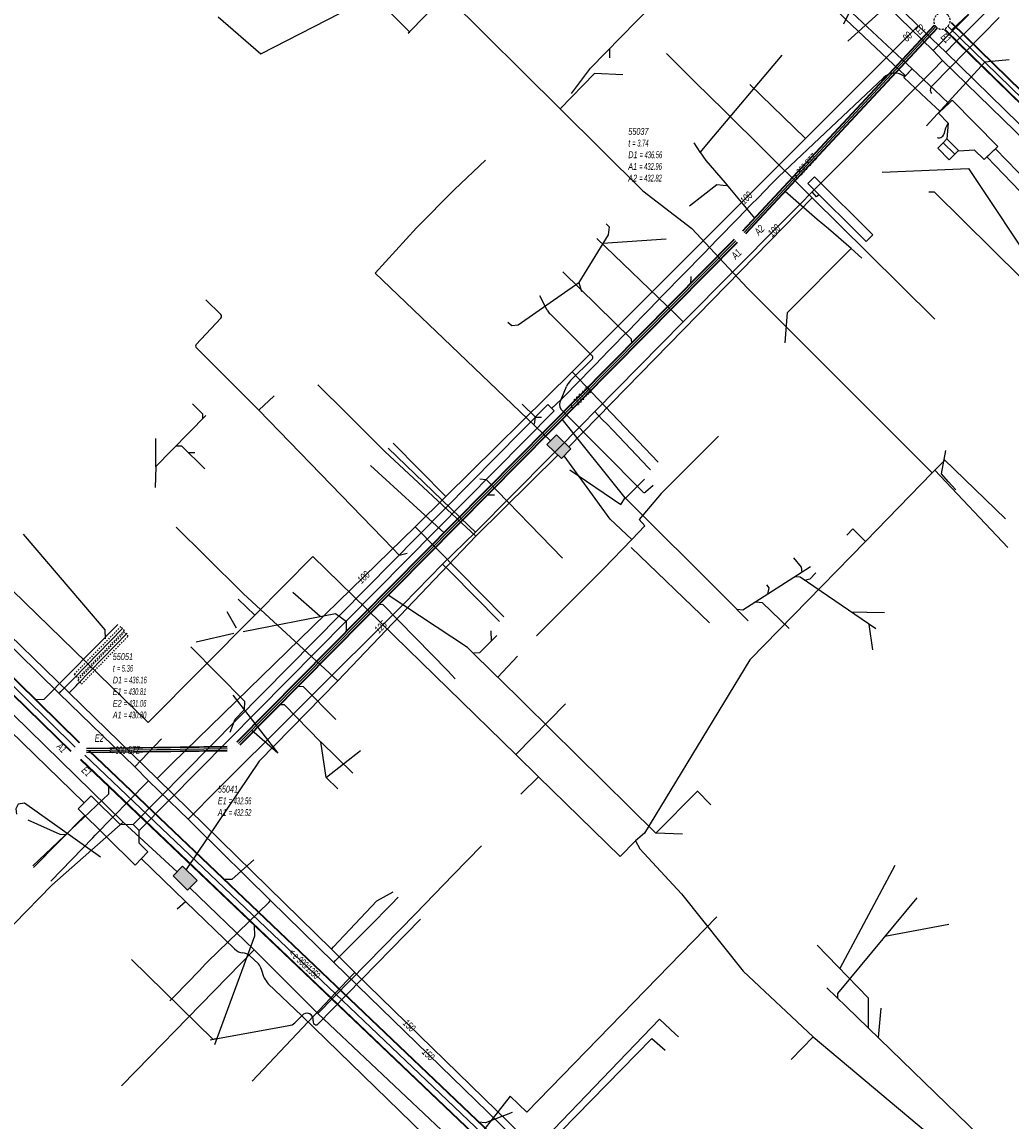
# Model space of a CAD drawing. Header units: metres. Extents: x 2695563 to 2696938, y 1260544 to 1262032.
# Tile 27 of 256: x 2695822 to 2695895, y 1260920 to 1261001. Entities that reach past the tile are written whole.
import ezdxf

# ---------------------------------------------------------------- set-up
doc = ezdxf.new("R2010")
doc.units = ezdxf.units.M
for name, pattern in [('AUSGEZOGEN', [0]), ('STRICHLINIE2_S3', [0.25, 0.15, -0.1]), ('VERDECKT2_S2', [0.18, 0.1, -0.08])]:
    doc.linetypes.add(name, pattern=pattern)
for name, color, linetype in [('AW_LK_ Haltung Text', 7, 'AUSGEZOGEN'), ('AW_LK_Ein-Auslauftext', 24, 'AUSGEZOGEN'), ('AW_LK_Haltung', 24, 'AUSGEZOGEN'), ('AW_LK_Normschacht Text', 24, 'AUSGEZOGEN'), ('AW_LK_Schacht Detailpolygon', 24, 'AUSGEZOGEN'), ('EW_LK_Bauwerk_FL_Linie_Punkt', 1, 'AUSGEZOGEN'), ('EW_LK_Trasseabs', 1, 'AUSGEZOGEN'), ('EW_LK_Trasserand', 1, 'AUSGEZOGEN'), ('FM_LK_SW_BAUWERK', 94, 'AUSGEZOGEN'), ('FM_LK_SW_TRASSEKANTE', 94, 'AUSGEZOGEN'), ('GA_LK_Leitung', 32, 'AUSGEZOGEN'), ('GA_LK_Leitung_Text', 32, 'AUSGEZOGEN'), ('GA_LK_Schutzrohr', 32, 'AUSGEZOGEN'), ('TV_LK_LEITUNG', 92, 'AUSGEZOGEN'), ('WA_LK_Leitung', 171, 'AUSGEZOGEN'), ('WA_LK_Leitung_Text', 171, 'AUSGEZOGEN'), ('WA_LK_Schutzrohr', 171, 'AUSGEZOGEN')]:
    doc.layers.add(name, color=color, linetype=linetype)
doc.styles.add('ARIAL', font='arial.ttf')
pattern_1 = [(0, (2703955, 1269100), (4050, 4050), [4050, -4050]), (90, (2703955, 1269100), (-4050, 4050), [4050, -4050])]
pattern_2 = [(0, (2708005, 1273150), (6075, 6075), [6075, -6075]), (90, (2708005, 1273150), (-6075, 6075), [6075, -6075])]

# ---------------------------------------------------------------- blocks, each defined once
blk = doc.blocks.new('COMPLEXOBJECT_1523')
at = {"layer": 'AW_LK_Schacht Detailpolygon', "color": 24, "linetype": 'STRICHLINIE2_S3', "transparency": 33554687}
for centre, radius, start, end in [((5889.127, 11001.453), 0.587, 135.93559, 222.2071), ((5889.171, 11001.505), 0.585, 43.4465, 142.59935), ((5889.171, 11001.505), 0.586, 315.92018, 43.51464), ((5889.127, 11001.454), 0.587, 222.34108, 322.49973)]:
    blk.add_arc(centre, radius, start, end, dxfattribs=at)
blk = doc.blocks.new('COMPLEXOBJECT_2345')
at = {"layer": 'EW_LK_Trasseabs', "color": 1, "linetype": 'AUSGEZOGEN', "transparency": 33554687}
blk.add_line((5842.674, 10927.387), (5842.744, 10927.325), dxfattribs=at)
for centre, radius, start, end in [((5842.186, 10927.671), 0.468, 348.07974, 143.66464), ((5842.83, 10927.508), 0.197, 160.38456, 217.84379)]:
    blk.add_arc(centre, radius, start, end, dxfattribs=at)
blk = doc.blocks.new('COMPLEXOBJECT_2382')
at = {"layer": 'EW_LK_Trasseabs', "color": 1, "linetype": 'AUSGEZOGEN', "transparency": 33554687}
blk.add_line((5867.006, 10966.686), (5860.983, 10972.762), dxfattribs=at)
for centre, radius, start, end in [((5861.495, 10973.129), 0.63, 145.13991, 215.64819), ((5867.14, 10966.798), 0.175, 219.9635, 300.10889)]:
    blk.add_arc(centre, radius, start, end, dxfattribs=at)
blk = doc.blocks.new('COMPLEXOBJECT_2383')
at = {"layer": 'EW_LK_Trasseabs', "color": 1, "linetype": 'AUSGEZOGEN', "transparency": 33554687}
blk.add_line((5842.996, 10927.328), (5850.583, 10935.092), dxfattribs=at)
blk.add_arc((5842.869, 10927.451), 0.177, 225.43856, 315.92556, dxfattribs=at)
blk = doc.blocks.new('COMPLEXOBJECT_2414')
at = {"layer": 'EW_LK_Trasseabs', "color": 1, "linetype": 'AUSGEZOGEN', "transparency": 33554687}
for p, q in [((5841.3, 10927.422), (5841.809, 10927.948)), ((5835.027, 10926.166), (5840.855, 10927.225))]:
    blk.add_line(p, q, dxfattribs=at)
blk.add_arc((5840.809, 10927.93), 0.707, 273.74286, 314.01476, dxfattribs=at)
blk = doc.blocks.new('COMPLEXOBJECT_2517')
at = {"layer": 'EW_LK_Trasseabs', "color": 1, "linetype": 'AUSGEZOGEN', "transparency": 33554687}
for p, q in [((5859.962, 10980.106), (5859.407, 10981.149)), ((5863.299, 10976.706), (5860.168, 10979.82)), ((5861.685, 10974.891), (5863.303, 10976.511)), ((5860.978, 10973.489), (5861.384, 10974.461))]:
    blk.add_line(p, q, dxfattribs=at)
for centre, radius, start, end in [((5860.899, 10980.564), 1.043, 206.03624, 225.49264), ((5863.199, 10976.606), 0.141, 317.57822, 44.77204), ((5862.443, 10974.04), 1.139, 131.68992, 158.32604)]:
    blk.add_arc(centre, radius, start, end, dxfattribs=at)
blk = doc.blocks.new('COMPLEXOBJECT_2518')
at = {"layer": 'EW_LK_Trasseabs', "color": 1, "linetype": 'AUSGEZOGEN', "transparency": 33554687}
for p, q in [((5836.838, 10932.882), (5833.204, 10936.402)), ((5838.6, 10931.777), (5837.942, 10932.394)), ((5839.03, 10930.746), (5838.815, 10931.369)), ((5841.809, 10927.948), (5839.327, 10930.307))]:
    blk.add_line(p, q, dxfattribs=at)
for centre, radius, start, end in [((5837.505, 10933.498), 0.908, 222.71911, 266.1342), ((5837.409, 10931.778), 0.815, 49.12296, 87.51245), ((5837.936, 10931.166), 0.902, 12.9766, 42.59835), ((5840.849, 10931.657), 2.035, 206.59571, 221.56394)]:
    blk.add_arc(centre, radius, start, end, dxfattribs=at)
blk = doc.blocks.new('COMPLEXOBJECT_2519')
at = {"layer": 'EW_LK_Trasseabs', "color": 1, "linetype": 'AUSGEZOGEN', "transparency": 33554687}
blk.add_line((5888.481, 10996.73), (5893.389, 11001.742), dxfattribs=at)
blk.add_arc((5888.721, 10996.368), 0.434, 123.63211, 214.58286, dxfattribs=at)
blk = doc.blocks.new('COMPLEXOBJECT_2520')
at = {"layer": 'EW_LK_Trasseabs', "color": 1, "linetype": 'AUSGEZOGEN', "transparency": 33554687}
for p, q in [((5835.817, 10979.769), (5834.708, 10980.854)), ((5833.99, 10977.574), (5835.821, 10979.517)), ((5838.638, 10972.721), (5834.007, 10977.321))]:
    blk.add_line(p, q, dxfattribs=at)
for centre, radius, start, end in [((5835.692, 10979.641), 0.179, 316.05544, 45.76332), ((5834.143, 10977.457), 0.193, 142.66585, 225.02242)]:
    blk.add_arc(centre, radius, start, end, dxfattribs=at)
blk = doc.blocks.new('COMPLEXOBJECT_2581')
at = {"layer": 'EW_LK_Trasseabs', "color": 1, "linetype": 'AUSGEZOGEN', "transparency": 33554687}
blk.add_line((5877.051, 10989.961), (5884.822, 10997.267), dxfattribs=at)
blk.add_arc((5885.648, 10996.504), 1.125, 48.71643, 137.27078, dxfattribs=at)
blk = doc.blocks.new('COMPLEXOBJECT_2586')
at = {"layer": 'EW_LK_Trasseabs', "color": 1, "linetype": 'AUSGEZOGEN', "transparency": 33554687}
blk.add_lwpolyline([(5889.344, 10993.217), (5889.432, 10993.585), (5889.597, 10993.921)], dxfattribs=at)
blk.add_arc((5888.895, 10993.303), 0.458, 255.6164, 349.14141, dxfattribs=at)

msp = doc.modelspace()

# ---------------------------------------------------------------- hatches: boundary and pattern name
at = {"layer": 'EW_LK_Bauwerk_FL_Linie_Punkt', "lineweight": 18, "transparency": 33554687}
h = msp.add_hatch(dxfattribs=at)
h.set_pattern_fill('MUSTER', color=1, scale=4050, style=0, pattern_type=2)
h.set_pattern_definition(pattern_1)
h.paths.add_polyline_path([(2695893.238, 1260991.041), (2695894.253, 1260992.012), (2695890.876, 1260995.44), (2695889.873, 1260994.469), (2695890.567, 1260993.731), (2695890.488, 1260992.573), (2695891.374, 1260991.677), (2695892.512, 1260991.753)], flags=0)
h = msp.add_hatch(dxfattribs=at)
h.set_pattern_fill('MUSTER', color=1, scale=4050, style=0, pattern_type=2)
h.set_pattern_definition(pattern_1)
h.paths.add_polyline_path([(2695890.198, 1260992.283), (2695891.067, 1260991.433), (2695891.342, 1260991.708), (2695890.488, 1260992.573)], flags=0)
h = msp.add_hatch(dxfattribs=at)
h.set_pattern_fill('MUSTER', color=1, scale=2025, style=0, pattern_type=2)
h.set_pattern_definition([(0, (2699905, 1265050), (2025, 2025), [2025, -2025]), (90, (2699905, 1265050), (-2025, 2025), [2025, -2025])])
h.paths.add_polyline_path([(2695889.802, 1260991.886), (2695890.658, 1260991.03), (2695891.067, 1260991.433), (2695890.198, 1260992.283)], flags=0)
h = msp.add_hatch(dxfattribs=at)
h.set_pattern_fill('MUSTER', color=1, scale=4050, style=0, pattern_type=2)
h.set_pattern_definition(pattern_1)
h.paths.add_polyline_path([(2695829.362, 1260941.874), (2695827.191, 1260944.02), (2695826.237, 1260943.054), (2695830.441, 1260938.9), (2695831.395, 1260939.866), (2695830.744, 1260940.509), (2695830.744, 1260941.446), (2695830.299, 1260941.885)], flags=0)
at = {"layer": 'EW_LK_Trasserand', "lineweight": 18, "transparency": 33554687}
h = msp.add_hatch(dxfattribs=at)
h.set_pattern_fill('MUSTER', color=1, scale=6075, style=0, pattern_type=2)
h.set_pattern_definition(pattern_2)
h.paths.add_polyline_path([(2695887.908, 1260997.747), (2695883.488, 1261001.887), (2695879.603, 1261005.82), (2695873, 1261012.471), (2695868.491, 1261016.889), (2695856.871, 1261028.238), (2695850.811, 1261034.369), (2695850.313, 1261033.877), (2695856.377, 1261027.741), (2695868.001, 1261016.389), (2695872.507, 1261011.974), (2695879.106, 1261005.327), (2695883, 1261001.385), (2695887.43, 1260997.236)], flags=0)
h = msp.add_hatch(dxfattribs=at)
h.set_pattern_fill('MUSTER', color=1, scale=6075, style=0, pattern_type=2)
h.set_pattern_definition(pattern_2)
h.paths.add_polyline_path([(2695890.628, 1260995.199), (2695889.595, 1260996.167), (2695887.908, 1260997.747), (2695887.307, 1260997.104), (2695888.975, 1260995.542), (2695889.993, 1260994.585)], flags=0)
h = msp.add_hatch(dxfattribs=at)
h.set_pattern_fill('MUSTER', color=1, scale=6075, style=0, pattern_type=2)
h.set_pattern_definition(pattern_2)
h.paths.add_polyline_path([(2695902.229, 1260983.866), (2695896.518, 1260989.313), (2695894.076, 1260991.845), (2695893.443, 1260991.234), (2695895.898, 1260988.689), (2695901.621, 1260983.23)], flags=0)
h = msp.add_hatch(dxfattribs=at)
h.set_pattern_fill('MUSTER', color=1, scale=6075, style=0, pattern_type=2)
h.set_pattern_definition(pattern_2)
h.paths.add_polyline_path([(2695885.003, 1260985.469), (2695880.682, 1260989.765), (2695880.193, 1260989.273), (2695884.504, 1260984.987)], flags=0)
h = msp.add_hatch(dxfattribs=at)
h.set_pattern_fill('MUSTER', color=1, scale=6075, style=0, pattern_type=2)
h.set_pattern_definition(pattern_2)
h.paths.add_polyline_path([(2695860.964, 1260972.934), (2695830.299, 1260941.885), (2695830.744, 1260941.446), (2695861.435, 1260972.469)], flags=0)
at = {"layer": 'FM_LK_SW_BAUWERK', "transparency": 33554687}
for points in [[(2695861.98, 1260968.938), (2695862.68, 1260969.652), (2695861.61, 1260970.703), (2695860.909, 1260969.989)], [(2695833.956, 1260938.81), (2695833.259, 1260938.093), (2695834.334, 1260937.048), (2695835.031, 1260937.764)]]:
    msp.add_hatch(color=7, dxfattribs=at).paths.add_polyline_path(points)

# ---------------------------------------------------------------- linework, layer by layer
at = {"layer": 'AW_LK_Haltung', "color": 24, "linetype": 'AUSGEZOGEN', "transparency": 33554687}
for p, q in [((2695883.156, 1260999.796), (2695887.541, 1261003.779)), ((2695839.748, 1260998.856), (2695846.576, 1261002.35)), ((2695836.597, 1261001.605), (2695839.748, 1260998.856)), ((2695865.544, 1260998.558), (2695865.566, 1260999.222)), ((2695888.983, 1260993.536), (2695893.279, 1260998.251)), ((2695895.078, 1260998.414), (2695893.279, 1260998.251)), ((2695871.758, 1260992.277), (2695872.223, 1260991.593)), ((2695872.21, 1260991.611), (2695872.659, 1260990.979)), ((2695885.685, 1260990.123), (2695892.087, 1260990.392)), ((2695874.396, 1260988.932), (2695876.262, 1260986.704)), ((2695880.896, 1260986.625), (2695878.526, 1260988.694)), ((2695869.717, 1260985.16), (2695865.026, 1260984.828)), ((2695878.698, 1260979.739), (2695883.402, 1260984.465)), ((2695884.188, 1260983.747), (2695883.395, 1260984.465)), ((2695863.257, 1260981.951), (2695863.469, 1260981.296)), ((2695871.543, 1260982.395), (2695871.529, 1260981.842)), ((2695878.533, 1260977.498), (2695878.706, 1260979.739)), ((2695835.689, 1260972.128), (2695831.964, 1260968.337)), ((2695866.683, 1260966.038), (2695862.035, 1260971.853)), ((2695831.957, 1260970.43), (2695831.949, 1260968.331)), ((2695834.874, 1260969.357), (2695834.368, 1260969.37)), ((2695894.809, 1260964.499), (2695890.286, 1260968.883)), ((2695831.987, 1260968.335), (2695831.925, 1260966.794)), ((2695847.858, 1260968.429), (2695853.31, 1260963.465)), ((2695868.125, 1260967.424), (2695866.714, 1260966.018)), ((2695891.147, 1260966.627), (2695890.574, 1260967.256)), ((2695857.03, 1260966.228), (2695856.482, 1260966.231)), ((2695874.078, 1260958.671), (2695866.685, 1260966.041)), ((2695844.128, 1260957.275), (2695842.124, 1260959.04)), ((2695855.028, 1260954.987), (2695849.162, 1260958.847)), ((2695875.774, 1260956.956), (2695874.078, 1260958.671)), ((2695837.233, 1260957.636), (2695837.923, 1260956.441)), ((2695884.572, 1260957.572), (2695883.407, 1260957.582)), ((2695885.869, 1260957.545), (2695884.579, 1260957.572)), ((2695885.011, 1260954.804), (2695884.74, 1260956.676)), ((2695834.963, 1260955.399), (2695837.739, 1260956.042)), ((2695856.753, 1260956.221), (2695856.771, 1260955.447)), ((2695857.26, 1260952.792), (2695855.026, 1260954.989)), ((2695858.739, 1260954.343), (2695857.273, 1260952.793)), ((2695854.114, 1260952.673), (2695853.578, 1260953.252)), ((2695868.961, 1260941.251), (2695857.268, 1260952.792)), ((2695837.665, 1260951.455), (2695841.005, 1260947.178)), ((2695841.005, 1260947.178), (2695839.066, 1260948.861)), ((2695846.56, 1260945.697), (2695844.176, 1260948.002)), ((2695844.582, 1260945.368), (2695844.176, 1260948.002)), ((2695847.122, 1260947.347), (2695844.59, 1260945.368)), ((2695845.432, 1260944.528), (2695844.582, 1260945.368)), ((2695872.035, 1260944.365), (2695868.959, 1260941.252)), ((2695873.016, 1260943.343), (2695872.026, 1260944.375)), ((2695870.923, 1260941.178), (2695868.961, 1260941.251)), ((2695886.634, 1260938.865), (2695882.558, 1260931.257)), ((2695890.638, 1260934.495), (2695885.891, 1260933.623)), ((2695881.6, 1260929.831), (2695883.036, 1260928.439)), ((2695885.606, 1260928.327), (2695885.405, 1260926.142))]:
    msp.add_line(p, q, dxfattribs=at)
at = {"layer": 'AW_LK_Haltung', "linetype": 'AUSGEZOGEN', "transparency": 33554687}
for p, q in [((2695875.371, 1260985.777), (2695889.539, 1261000.985)), ((2695875.385, 1260985.763), (2695889.553, 1261000.971)), ((2695875.4, 1260985.75), (2695889.568, 1261000.958)), ((2695875.59, 1260985.572), (2695889.758, 1261000.78)), ((2695875.605, 1260985.559), (2695889.773, 1261000.767)), ((2695875.619, 1260985.545), (2695889.787, 1261000.753)), ((2695939.068, 1260952.977), (2695890.304, 1261000.643)), ((2695939.081, 1260952.991), (2695890.317, 1261000.657)), ((2695939.095, 1260953.005), (2695890.331, 1261000.671)), ((2695939.557, 1260953.477), (2695890.793, 1261001.143)), ((2695939.571, 1260953.491), (2695890.807, 1261001.157)), ((2695939.584, 1260953.505), (2695890.82, 1261001.171)), ((2695874.752, 1260985.155), (2695837.968, 1260947.997)), ((2695874.766, 1260985.142), (2695837.982, 1260947.984)), ((2695874.78, 1260985.128), (2695837.996, 1260947.97)), ((2695874.966, 1260984.944), (2695838.182, 1260947.786)), ((2695874.98, 1260984.93), (2695838.196, 1260947.772)), ((2695874.994, 1260984.917), (2695838.21, 1260947.759)), ((2695826.313, 1260947.923), (2695792.228, 1260981.302)), ((2695826.327, 1260947.938), (2695792.242, 1260981.317)), ((2695826.341, 1260947.952), (2695792.256, 1260981.331)), ((2695825.683, 1260947.28), (2695791.598, 1260980.659)), ((2695825.697, 1260947.294), (2695791.612, 1260980.673)), ((2695825.711, 1260947.309), (2695791.626, 1260980.688)), ((2695837.255, 1260947.66), (2695826.86, 1260947.52)), ((2695837.255, 1260947.64), (2695826.86, 1260947.5)), ((2695837.255, 1260947.62), (2695826.86, 1260947.48)), ((2695837.259, 1260947.36), (2695826.864, 1260947.22)), ((2695837.259, 1260947.34), (2695826.864, 1260947.2)), ((2695837.259, 1260947.32), (2695826.864, 1260947.18)), ((2695878.77, 1260898.1), (2695827.022, 1260947.336)), ((2695878.784, 1260898.114), (2695827.035, 1260947.35)), ((2695878.798, 1260898.128), (2695827.049, 1260947.364)), ((2695878.15, 1260897.448), (2695826.401, 1260946.684)), ((2695878.164, 1260897.462), (2695826.415, 1260946.698)), ((2695878.178, 1260897.476), (2695826.428, 1260946.712))]:
    msp.add_line(p, q, dxfattribs=at)
at = {"layer": 'AW_LK_Haltung', "color": 255, "transparency": 33554687}
for p, q in [((2695875.495, 1260985.661), (2695889.663, 1261000.869)), ((2695939.326, 1260953.241), (2695890.562, 1261000.907)), ((2695874.873, 1260985.036), (2695838.089, 1260947.878)), ((2695826.012, 1260947.616), (2695791.927, 1260980.995)), ((2695878.474, 1260897.788), (2695826.725, 1260947.024)), ((2695837.257, 1260947.49), (2695826.862, 1260947.35))]:
    msp.add_line(p, q, dxfattribs=at)
at = {"layer": 'AW_LK_Haltung', "color": 24, "linetype": 'AUSGEZOGEN', "transparency": 33554687}
for points in [[(2695844.744, 1261006.497), (2695850.764, 1261000.466), (2695850.65, 1261000.366)], [(2695862.71, 1260995.938), (2695863.227, 1260996.613), (2695864.128, 1260997.788), (2695868.673, 1261002.434), (2695869.23, 1261002.434)], [(2695893.027, 1261002.809), (2695892.919, 1261002.585), (2695890.848, 1261000.627)], [(2695878.279, 1260998.749), (2695872.823, 1260992.297), (2695872.226, 1260991.597)], [(2695872.659, 1260990.979), (2695874.078, 1260989.313), (2695874.396, 1260988.932)], [(2695892.087, 1260990.392), (2695897.327, 1260982.498), (2695897.341, 1260981.92)], [(2695871.446, 1260987.619), (2695873.469, 1260989.199), (2695874.195, 1260989.116)], [(2695889.145, 1260988.648), (2695889.552, 1260988.648), (2695896.01, 1260982.277), (2695895.897, 1260980.429)], [(2695883.402, 1260984.465), (2695881.739, 1260985.928), (2695880.896, 1260986.625)], [(2695865.296, 1260986.284), (2695865.502, 1260986.064), (2695865.432, 1260985.489), (2695863.257, 1260981.951)], [(2695862.089, 1260982.745), (2695867.142, 1260977.796), (2695867.169, 1260977.466)], [(2695858.018, 1260979.02), (2695858.299, 1260978.768), (2695858.776, 1260978.824), (2695863.257, 1260981.951)], [(2695834.697, 1260972.996), (2695835.441, 1260972.26), (2695835.425, 1260971.888)], [(2695835.601, 1260968.176), (2695833.913, 1260969.85), (2695833.472, 1260969.85)], [(2695890.574, 1260967.256), (2695890.075, 1260967.81), (2695890.404, 1260969.535)], [(2695862.61, 1260968.119), (2695866.374, 1260965.539), (2695866.683, 1260966.038)], [(2695822.17, 1260963.355), (2695828.206, 1260956.284), (2695828.231, 1260955.606)], [(2695879.143, 1260961.593), (2695879.699, 1260960.927), (2695879.745, 1260960.547)], [(2695880.396, 1260960.945), (2695875.403, 1260957.749), (2695874.961, 1260957.781)], [(2695885.223, 1260956.355), (2695879.634, 1260960.173), (2695879.215, 1260960.194)], [(2695880.797, 1260960.489), (2695880.354, 1260960.016), (2695879.942, 1260959.94)], [(2695877.15, 1260959.616), (2695877.307, 1260959.381), (2695877.228, 1260958.926)], [(2695853.578, 1260953.252), (2695848.768, 1260958.148), (2695848.458, 1260958.137)], [(2695878.812, 1260956.389), (2695876.853, 1260958.285), (2695876.348, 1260958.332)], [(2695838.439, 1260956.168), (2695845.272, 1260957.498), (2695846.053, 1260956.913), (2695846.053, 1260956.151)], [(2695829.177, 1260956.678), (2695823.707, 1260951.137), (2695823.126, 1260951.111)], [(2695857.205, 1260955.875), (2695855.917, 1260954.575), (2695855.487, 1260954.547)], [(2695845.304, 1260949.657), (2695842.89, 1260952.075), (2695842.479, 1260952.096)], [(2695844.168, 1260948.002), (2695841.489, 1260950.74), (2695841.142, 1260950.745)], [(2695822.883, 1260938.829), (2695828.496, 1260944.156), (2695828.496, 1260944.698)], [(2695827.888, 1260939.487), (2695822.275, 1260943.478), (2695821.802, 1260943.392), (2695821.616, 1260943.062), (2695821.673, 1260942.647)], [(2695822.527, 1260942.248), (2695824.875, 1260941.182), (2695825.312, 1260941.162)], [(2695839.237, 1260939.273), (2695837.607, 1260937.82), (2695837.015, 1260937.82)], [(2695888.248, 1260936.475), (2695882.394, 1260929.391), (2695882.39, 1260929.066)], [(2695836.337, 1260925.622), (2695839.291, 1260933.668), (2695839.287, 1260934.416)], [(2695880.886, 1260932.977), (2695884.665, 1260929.089), (2695884.651, 1260926.873)], [(2695830.184, 1260931.917), (2695836.198, 1260926.037), (2695836.516, 1260926.109)], [(2695883.036, 1260928.439), (2695908.55, 1260903.71), (2695908.57, 1260903.317)], [(2695858.338, 1260920.603), (2695856.373, 1260919.84), (2695855.848, 1260919.904)]]:
    msp.add_lwpolyline(points, dxfattribs=at)
at = {"layer": 'EW_LK_Bauwerk_FL_Linie_Punkt', "color": 1, "linetype": 'AUSGEZOGEN', "transparency": 33554687}
for points in [[(2695893.238, 1260991.041), (2695894.253, 1260992.012), (2695890.876, 1260995.44), (2695889.873, 1260994.469), (2695890.567, 1260993.731), (2695890.488, 1260992.573), (2695891.374, 1260991.677), (2695892.512, 1260991.753), (2695893.238, 1260991.041)], [(2695890.198, 1260992.283), (2695891.067, 1260991.433), (2695891.342, 1260991.708), (2695890.488, 1260992.573), (2695890.198, 1260992.283)], [(2695889.802, 1260991.886), (2695890.658, 1260991.03), (2695891.067, 1260991.433), (2695890.198, 1260992.283), (2695889.802, 1260991.886)], [(2695829.362, 1260941.874), (2695827.191, 1260944.02), (2695826.237, 1260943.054), (2695830.441, 1260938.9), (2695831.395, 1260939.866), (2695830.744, 1260940.509), (2695830.744, 1260941.446), (2695830.299, 1260941.885), (2695829.362, 1260941.874)]]:
    msp.add_lwpolyline(points, close=True, dxfattribs=at)
at = {"layer": 'EW_LK_Trasseabs', "color": 1, "linetype": 'AUSGEZOGEN', "transparency": 33554687}
for p, q in [((2695880.848, 1260988.287), (2695880.516, 1260988.651)), ((2695881.039, 1260988.433), (2695880.848, 1260988.287)), ((2695839.608, 1260972.531), (2695840.724, 1260973.589)), ((2695860.051, 1260972.01), (2695859.063, 1260972.97)), ((2695861.253, 1260972.65), (2695861.948, 1260973.299)), ((2695849.511, 1260962.299), (2695839.608, 1260972.531)), ((2695859.991, 1260971.483), (2695860.051, 1260972.01)), ((2695860.051, 1260972.01), (2695860.511, 1260972.005)), ((2695855.954, 1260967.434), (2695856.419, 1260967.399)), ((2695862.058, 1260961.582), (2695856.419, 1260967.399)), ((2695868.75, 1260966.941), (2695868.198, 1260966.457)), ((2695849.981, 1260961.813), (2695849.511, 1260962.299)), ((2695849.981, 1260961.813), (2695850.569, 1260961.94)), ((2695826.678, 1260943.5), (2695815.9, 1260953.958)), ((2695822.923, 1260938.723), (2695826.74, 1260942.557)), ((2695834.174, 1260936.212), (2695830.898, 1260939.391)), ((2695833.561, 1260935.654), (2695834.174, 1260936.212)), ((2695861.922, 1260909.178), (2695842.779, 1260927.758))]:
    msp.add_line(p, q, dxfattribs=at)
for points in [[(2695838.549, 1260950.393), (2695838.551, 1260950.974), (2695834.575, 1260955.02)], [(2695837.49, 1260948.719), (2695837.857, 1260949.691), (2695838.549, 1260950.393)]]:
    msp.add_lwpolyline(points, dxfattribs=at)
msp.add_arc((2686926.647, 1269708.239), 12495.551, 315.6496439, 315.7551723, dxfattribs=at)
at = {"layer": 'EW_LK_Trasserand', "color": 1, "linetype": 'AUSGEZOGEN', "transparency": 33554687}
for points in [[(2695887.908, 1260997.747), (2695883.488, 1261001.887), (2695879.603, 1261005.82), (2695873, 1261012.471), (2695868.491, 1261016.889), (2695856.871, 1261028.238), (2695850.811, 1261034.369), (2695850.313, 1261033.877), (2695856.377, 1261027.741), (2695868.001, 1261016.389), (2695872.507, 1261011.974), (2695879.106, 1261005.327), (2695883, 1261001.385), (2695887.43, 1260997.236), (2695887.908, 1260997.747)], [(2695890.628, 1260995.199), (2695889.595, 1260996.167), (2695887.908, 1260997.747), (2695887.307, 1260997.104), (2695888.975, 1260995.542), (2695889.993, 1260994.585), (2695890.628, 1260995.199)], [(2695902.229, 1260983.866), (2695896.518, 1260989.313), (2695894.076, 1260991.845), (2695893.443, 1260991.234), (2695895.898, 1260988.689), (2695901.621, 1260983.23), (2695902.229, 1260983.866)], [(2695885.003, 1260985.469), (2695880.682, 1260989.765), (2695880.193, 1260989.273), (2695884.504, 1260984.987), (2695885.003, 1260985.469)], [(2695860.964, 1260972.934), (2695830.299, 1260941.885), (2695830.744, 1260941.446), (2695861.435, 1260972.469), (2695860.964, 1260972.934)]]:
    msp.add_lwpolyline(points, close=True, dxfattribs=at)
at = {"layer": 'FM_LK_SW_BAUWERK', "color": 94, "transparency": 33554687}
for points in [[(2695861.98, 1260968.938), (2695862.68, 1260969.652), (2695861.61, 1260970.703), (2695860.909, 1260969.989), (2695861.98, 1260968.938)], [(2695833.956, 1260938.81), (2695833.259, 1260938.093), (2695834.334, 1260937.048), (2695835.031, 1260937.764), (2695833.956, 1260938.81)]]:
    msp.add_lwpolyline(points, close=True, dxfattribs=at)
at = {"layer": 'FM_LK_SW_TRASSEKANTE', "color": 94, "linetype": 'AUSGEZOGEN', "transparency": 33554687}
for p, q in [((2695862.522, 1260969.807), (2695880.53, 1260988.223)), ((2695801.442, 1260969.532), (2695829.573, 1260942.059)), ((2695855.647, 1260963.202), (2695861.716, 1260969.198)), ((2695845.429, 1260952.507), (2695855.647, 1260963.202)), ((2695867.13, 1260962.37), (2695872.92, 1260956.79)), ((2695829.573, 1260942.059), (2695833.56, 1260938.403)), ((2695834.495, 1260937.213), (2695839.244, 1260932.636)), ((2695839.244, 1260932.636), (2695843.956, 1260927.925)), ((2695843.956, 1260927.925), (2695854.901, 1260917.618))]:
    msp.add_line(p, q, dxfattribs=at)
for points in [[(2695880.53, 1260988.223), (2695880.103, 1260988.645), (2695874.007, 1260994.663), (2695871.877, 1260996.776), (2695869.747, 1260998.889)], [(2695861.179, 1260970.264), (2695848.203, 1260982.65), (2695851.267, 1260985.989), (2695854.071, 1260988.842), (2695856.35, 1260991)], [(2695880.53, 1260988.223), (2695884.625, 1260984.159), (2695889.599, 1260979.234)], [(2695855.647, 1260963.202), (2695848.928, 1260969.466), (2695846.093, 1260972.287), (2695843.966, 1260974.403)], [(2695873.59, 1260970.589), (2695871.467, 1260968.469), (2695869.343, 1260966.35), (2695867.727, 1260964.443), (2695868.145, 1260963.962), (2695867.173, 1260962.954)], [(2695867.173, 1260962.954), (2695865.584, 1260964.453), (2695862.183, 1260969.145)], [(2695833.492, 1260963.873), (2695835.622, 1260961.76), (2695838.461, 1260958.943), (2695845.429, 1260952.507)], [(2695860.141, 1260955.845), (2695862.262, 1260957.966), (2695865.09, 1260960.795), (2695867.173, 1260962.954)], [(2695845.429, 1260952.507), (2695839.617, 1260946.582), (2695834.214, 1260938.559)], [(2695819.395, 1260932.404), (2695821.493, 1260934.548), (2695824.292, 1260937.406), (2695829.573, 1260942.059)], [(2695843.956, 1260927.925), (2695851.176, 1260935.303), (2695853.969, 1260938.166), (2695856.064, 1260940.314)], [(2695873.469, 1260935.064), (2695859.418, 1260920.62), (2695858.197, 1260921.803), (2695854.901, 1260917.618)], [(2695829.44, 1260922.575), (2695831.538, 1260924.72), (2695834.334, 1260927.58), (2695839.244, 1260932.636)]]:
    msp.add_lwpolyline(points, dxfattribs=at)
at = {"layer": 'GA_LK_Leitung', "color": 32, "linetype": 'AUSGEZOGEN', "transparency": 33554687}
for p, q in [((2695888.35, 1261000.94), (2695885.08, 1260997.66)), ((2695880.03, 1260992.61), (2695875.919, 1260996.59)), ((2695862.77, 1260975.35), (2695869.129, 1260968.673)), ((2695853.42, 1260966.14), (2695849.535, 1260970.076)), ((2695851.15, 1260963.89), (2695857.727, 1260957.234))]:
    msp.add_line(p, q, dxfattribs=at)
for points in [[(2695806.874, 1261080.657), (2695807.207, 1261080.327), (2695809.6, 1261077.96), (2695810.67, 1261076.87), (2695830.08, 1261057.88), (2695836.19, 1261051.85), (2695838.1, 1261049.97), (2695838.86, 1261049.26), (2695845.35, 1261042.99), (2695850.9, 1261037.52), (2695851.45, 1261036.99), (2695874.01, 1261014.96), (2695888.35, 1261000.94)], [(2695748.184, 1261026.419), (2695748.771, 1261026.401), (2695773.135, 1261002.797), (2695792.817, 1260983.606), (2695796.034, 1260980.465), (2695805.957, 1260970.774), (2695812.102, 1260964.795), (2695819.371, 1260957.632), (2695825.575, 1260951.618), (2695832.069, 1260945.306)], [(2695892.549, 1261001.122), (2695892.831, 1261001.404), (2695896.88, 1261005.44), (2695895.627, 1261006.723)], [(2695888.35, 1261000.94), (2695890.41, 1260998.99), (2695906.71, 1260983.06), (2695921.42, 1260968.74), (2695940.818, 1260949.797)], [(2695890.41, 1260998.99), (2695890.566, 1260999.145), (2695890.62, 1260999.199), (2695890.884, 1260999.463), (2695892.549, 1261001.122)], [(2695885.08, 1260997.66), (2695880.03, 1260992.61), (2695862.77, 1260975.35), (2695853.42, 1260966.14), (2695851.15, 1260963.89), (2695833.164, 1260946.373), (2695832.069, 1260945.306)], [(2695825.575, 1260951.618), (2695825.706, 1260951.752), (2695826.082, 1260952.14), (2695826.221, 1260952.283), (2695829.87, 1260956.038)], [(2695832.069, 1260945.306), (2695844.963, 1260932.674), (2695846.696, 1260930.967), (2695860.046, 1260917.964), (2695861.151, 1260916.924), (2695880.842, 1260897.737), (2695891.052, 1260887.835), (2695891.669, 1260887.068)], [(2695844.963, 1260932.674), (2695845.12, 1260932.842), (2695848.315, 1260936.25), (2695849.525, 1260936.914)], [(2695846.696, 1260930.967), (2695846.538, 1260930.8), (2695839.093, 1260922.927)], [(2695860.046, 1260917.964), (2695860.198, 1260918.123), (2695869.22, 1260927.504), (2695870.407, 1260926.409), (2695870.632, 1260926.201)]]:
    msp.add_lwpolyline(points, dxfattribs=at)
at = {"layer": 'GA_LK_Schutzrohr', "color": 32, "linetype": 'VERDECKT2_S2', "transparency": 33554687}
msp.add_lwpolyline([(2695826.206, 1260952.554), (2695826.493, 1260952.276), (2695829.944, 1260955.827), (2695829.657, 1260956.106), (2695826.206, 1260952.554)], close=True, dxfattribs=at)
at = {"layer": 'TV_LK_LEITUNG', "color": 92, "linetype": 'AUSGEZOGEN', "transparency": 33554687}
for p, q in [((2695853.394, 1261003.208), (2695850.669, 1261000.416)), ((2695853.394, 1261003.208), (2695861.879, 1260994.797)), ((2695890.343, 1260968.855), (2695889.602, 1260968.095)), ((2695889.602, 1260968.095), (2695889.393, 1260967.881)), ((2695889.602, 1260968.095), (2695894.996, 1260962.374)), ((2695889.393, 1260967.881), (2695884.457, 1260962.818)), ((2695843.598, 1260961.692), (2695839.309, 1260957.375)), ((2695843.598, 1260961.692), (2695858.595, 1260947.059)), ((2695838.061, 1260958.539), (2695839.309, 1260957.375)), ((2695862.281, 1260950.82), (2695858.595, 1260947.059)), ((2695858.595, 1260947.059), (2695860.279, 1260945.416)), ((2695860.279, 1260945.416), (2695858.974, 1260944.144)), ((2695880.605, 1260926.196), (2695878.954, 1260924.527))]:
    msp.add_line(p, q, dxfattribs=at)
for points in [[(2695866.522, 1260997.298), (2695864.425, 1260997.411), (2695861.879, 1260994.797)], [(2695861.879, 1260994.797), (2695867.991, 1260988.739), (2695871.612, 1260985.956), (2695875.716, 1260981.554), (2695889.393, 1260967.881)], [(2695883.094, 1260963.281), (2695883.524, 1260963.743), (2695884.457, 1260962.818)], [(2695884.457, 1260962.818), (2695875.916, 1260954.058), (2695868.118, 1260941.255), (2695867.459, 1260940.698)], [(2695807.258, 1260939.587), (2695814.511, 1260946.923), (2695813.706, 1260949.251), (2695816.295, 1260952.041), (2695820.353, 1260958.215), (2695821.347, 1260959.227), (2695831.415, 1260949.43), (2695839.309, 1260957.375)], [(2695867.459, 1260940.698), (2695866.32, 1260939.522), (2695860.279, 1260945.416)], [(2695867.459, 1260940.698), (2695867.763, 1260940.091), (2695870.853, 1260936.758), (2695875.425, 1260931.053), (2695880.605, 1260926.196)], [(2695880.605, 1260926.196), (2695893.351, 1260915.47), (2695895.729, 1260918.305)]]:
    msp.add_lwpolyline(points, dxfattribs=at)
at = {"layer": 'WA_LK_Leitung', "color": 7, "linetype": 'AUSGEZOGEN', "transparency": 33554687}
for p, q in [((2695883.687, 1261002.831), (2695882.826, 1261001.049)), ((2695830.431, 1260946.151), (2695832.412, 1260948.233)), ((2695824.216, 1260937.71), (2695827.312, 1260940.918))]:
    msp.add_line(p, q, dxfattribs=at)
for points in [[(2695806.403, 1261080.429), (2695814.12, 1261072.81), (2695826.01, 1261061.04), (2695831.29, 1261055.88), (2695837.25, 1261049.94), (2695845.37, 1261042.05), (2695847.44, 1261040.07), (2695849.91, 1261037.64), (2695850.18, 1261037.38), (2695858.27, 1261029.6), (2695867.41, 1261020.61), (2695874.02, 1261014.19), (2695877.05, 1261011.17), (2695884.56, 1261003.88), (2695886.142, 1261002.342), (2695889.47, 1260999.11), (2695890.16, 1260998.36)], [(2695747.653, 1261025.769), (2695748.594, 1261025.75), (2695748.906, 1261025.488), (2695749.296, 1261025.159), (2695749.838, 1261024.634), (2695768.576, 1261006.454), (2695773.895, 1261001.262), (2695787.668, 1260987.873), (2695795.293, 1260980.379), (2695805.162, 1260970.74), (2695811.352, 1260964.732), (2695816.951, 1260959.24), (2695820.265, 1260956.026), (2695824.834, 1260951.583), (2695830.431, 1260946.151), (2695831.445, 1260945.129), (2695833.738, 1260942.9), (2695834.365, 1260942.29)], [(2695889.47, 1260999.11), (2695890.078, 1260999.722), (2695890.258, 1260999.904), (2695890.358, 1261000.005), (2695892.093, 1261001.752)], [(2695864.44, 1260972.42), (2695870.99, 1260979.06), (2695889.138, 1260997.332), (2695889.412, 1260997.608), (2695890.16, 1260998.36)], [(2695940.26, 1260949.54), (2695932.86, 1260956.78), (2695922.01, 1260967.38), (2695912.91, 1260976.22), (2695906.31, 1260982.66), (2695905.3, 1260983.65), (2695890.16, 1260998.36)], [(2695870.99, 1260979.06), (2695870.383, 1260979.643), (2695864.594, 1260985.205)], [(2695834.365, 1260942.29), (2695835.325, 1260943.248), (2695835.612, 1260943.535), (2695850.29, 1260958.18), (2695853.19, 1260961.14), (2695855.62, 1260963.51), (2695863.893, 1260971.867), (2695864.126, 1260972.103), (2695864.44, 1260972.42)], [(2695864.44, 1260972.42), (2695864.676, 1260972.175), (2695865.049, 1260971.789), (2695865.328, 1260971.499), (2695865.8, 1260971.01), (2695868.395, 1260968.285), (2695868.562, 1260968.11)], [(2695855.62, 1260963.51), (2695855.135, 1260963.976), (2695849.175, 1260969.713)], [(2695853.19, 1260961.14), (2695853.762, 1260960.562), (2695857.392, 1260956.898)], [(2695824.834, 1260951.583), (2695824.965, 1260951.717), (2695825.771, 1260952.541), (2695825.911, 1260952.684), (2695829.524, 1260956.375)], [(2695827.312, 1260940.918), (2695827.506, 1260941.116), (2695831.314, 1260944.995), (2695831.445, 1260945.129)], [(2695891.578, 1260886.27), (2695890.614, 1260887.472), (2695890.121, 1260887.951), (2695880.803, 1260897.01), (2695861.105, 1260916.186), (2695860.029, 1260917.242), (2695845.139, 1260931.7), (2695840.469, 1260936.267), (2695834.963, 1260941.7), (2695834.365, 1260942.29)], [(2695835.657, 1260931.591), (2695835.837, 1260931.766), (2695840.335, 1260936.136), (2695840.469, 1260936.267)], [(2695847.757, 1260934.329), (2695849.397, 1260936.003), (2695849.914, 1260936.535)], [(2695845.139, 1260931.7), (2695845.271, 1260931.833), (2695847.545, 1260934.116), (2695847.757, 1260934.329)], [(2695835.657, 1260931.591), (2695835.175, 1260931.089), (2695833.395, 1260929.225), (2695833.027, 1260928.857)], [(2695860.029, 1260917.242), (2695860.16, 1260917.376), (2695861.435, 1260918.679), (2695861.694, 1260918.943), (2695861.826, 1260919.078), (2695861.966, 1260919.221), (2695868.67, 1260926.07), (2695869.66, 1260925.205)]]:
    msp.add_lwpolyline(points, dxfattribs=at)
at = {"layer": 'WA_LK_Schutzrohr', "color": 7, "linetype": 'VERDECKT2_S2', "transparency": 33554687}
msp.add_lwpolyline([(2695825.936, 1260952.995), (2695826.222, 1260952.715), (2695829.667, 1260956.235), (2695829.381, 1260956.515), (2695825.936, 1260952.995)], close=True, dxfattribs=at)

# ---------------------------------------------------------------- block references
at = {"layer": 'AW_LK_Schacht Detailpolygon', "color": 24, "linetype": 'STRICHLINIE2_S3', "lineweight": -3, "transparency": 33554687}
msp.add_blockref('COMPLEXOBJECT_1523', (2690000.97, 1249999.81), dxfattribs=at)
at = {"layer": 'EW_LK_Trasseabs', "color": 1, "linetype": 'AUSGEZOGEN', "lineweight": -3, "transparency": 33554687}
for name in ['COMPLEXOBJECT_2519', 'COMPLEXOBJECT_2581', 'COMPLEXOBJECT_2586', 'COMPLEXOBJECT_2517', 'COMPLEXOBJECT_2520', 'COMPLEXOBJECT_2382', 'COMPLEXOBJECT_2518', 'COMPLEXOBJECT_2383', 'COMPLEXOBJECT_2414', 'COMPLEXOBJECT_2345']:
    msp.add_blockref(name, (2690000.97, 1249999.81), dxfattribs=at)

# ---------------------------------------------------------------- texts
at = {"layer": 'AW_LK_ Haltung Text', "color": 24, "transparency": 33554687, "char_height": 0.55705, "attachment_point": 5, "style": 'ARIAL'}
for s, insert, width, rotation in [('\\A1;{\\fArial|i1|b0;\\H0.557054;\\W0.700000;\\C24;> \\W0.490000;300 STZ}\\P', (2695879.951, 1260990.503), 2.75543, 47.106), ('\\A1;{\\fArial|i1|b0;\\H0.557054;\\W0.700000;\\C24;< \\W0.490000;300 NB}\\P', (2695863.378, 1260973.416), 2.48945, 45.6696), ('\\A1;{\\fArial|i1|b0;\\H0.557054;\\W0.700000;\\C24;< \\W0.490000;300 STZ}\\P', (2695829.656, 1260947.383), 2.75543, 0.6093), ('\\A1;{\\fArial|i1|b0;\\H0.557054;\\W0.700000;\\C24;< \\W0.490000;e 900/1350}\\P', (2695842.955, 1260931.601), 3.40438, 316.4634)]:
    msp.add_mtext(s, dxfattribs=dict(at, insert=insert, width=width, rotation=rotation))
at = {"layer": 'AW_LK_Ein-Auslauftext', "color": 24, "transparency": 33554687, "char_height": 0.55705, "attachment_point": 7, "style": 'ARIAL'}
for s, insert, width, rotation in [('\\A1;{\\fArial|i1|b0;\\H0.557054;\\W0.700000;\\C24;E2}\\P', (2695888.49, 1261000.223), 0.86376, 47.0277), ('\\A1;{\\fArial|i1|b0;\\H0.557054;\\W0.700000;\\C24;E1}\\P', (2695889.98, 1261000.057), 0.85544, 315.6525), ('\\A1;{\\fArial|i1|b0;\\H0.557054;\\W0.700000;\\C24;A2}\\P', (2695876.593, 1260985.399), 0.86376, 47.0277), ('\\A1;{\\fArial|i1|b0;\\H0.557054;\\W0.700000;\\C24;A1}\\P', (2695874.88, 1260983.622), 0.85544, 45.2898), ('\\A1;{\\fArial|i1|b0;\\H0.557054;\\W0.700000;\\C24;E2}\\P', (2695827.47, 1260947.997), 0.86376, 0.7749), ('\\A1;{\\fArial|i1|b0;\\H0.557054;\\W0.700000;\\C24;A1}\\P', (2695824.598, 1260947.601), 0.85544, 315.5994), ('\\A1;{\\fArial|i1|b0;\\H0.557054;\\W0.700000;\\C24;E1}\\P', (2695826.437, 1260945.848), 0.85544, 316.4247)]:
    msp.add_mtext(s, dxfattribs=dict(at, insert=insert, width=width, rotation=rotation))
at = {"layer": 'AW_LK_Normschacht Text', "color": 24, "transparency": 33554687, "char_height": 0.50641, "attachment_point": 1, "line_spacing_factor": 1.024096, "style": 'ARIAL'}
for s, insert, width in [('\\A1;{\\fArial|i1|b0;\\H0.506413;\\W0.695318;\\C24;55037}\\P{\\fArial|i1|b0;\\H0.505000;\\W0.695318;\\C24;t \\W0.486723;= 3.74}\\P{\\fArial|i1|b0;\\H0.505000;\\W0.695318;\\C24;D1 \\W0.486723;= 436.56}\\P{\\fArial|i1|b0;\\H0.505000;\\W0.695318;\\C24;A1 \\W0.486723;= 432.96}\\P{\\fArial|i1|b0;\\H0.505000;\\W0.695318;\\C24;A2 \\W0.486723;= 432.82}\\P', (2695866.919, 1260993.377), 2.8414), ('\\A1;{\\fArial|i1|b0;\\H0.506413;\\W0.695318;\\C24;55051}\\P{\\fArial|i1|b0;\\H0.505000;\\W0.695318;\\C24;t \\W0.486723;= 5.36}\\P{\\fArial|i1|b0;\\H0.505000;\\W0.695318;\\C24;D1 \\W0.486723;= 436.16}\\P{\\fArial|i1|b0;\\H0.505000;\\W0.695318;\\C24;E1 \\W0.486723;= 430.81}\\P{\\fArial|i1|b0;\\H0.505000;\\W0.695318;\\C24;E2 \\W0.486723;= 431.06}\\P{\\fArial|i1|b0;\\H0.505000;\\W0.695318;\\C24;A1 \\W0.486723;= 430.80}\\P', (2695828.797, 1260954.555), 2.83797), ('\\A1;{\\fArial|i1|b0;\\H0.506413;\\W0.694273;\\C24;55041}\\P{\\fArial|i1|b0;\\H0.505000;\\W0.694273;\\C24;E1 \\W0.485991;= 432.56}\\P{\\fArial|i1|b0;\\H0.505000;\\W0.694273;\\C24;A1 \\W0.485991;= 432.52}\\P', (2695836.567, 1260944.759), 2.81026)]:
    msp.add_mtext(s, dxfattribs=dict(at, insert=insert, width=width))
at = {"layer": 'GA_LK_Leitung_Text', "color": 32, "transparency": 33554687, "char_height": 0.55825, "attachment_point": 5, "style": 'ARIAL'}
for s, insert, width, rotation in [('\\A1;{\\fArial|i1|b0;\\H0.558250;\\W0.700000;\\C32;80}\\P', (2695887.559, 1261000.131), 0.80756, 45.0873), ('\\A1;{\\fArial|i1|b0;\\H0.558250;\\W0.700000;\\C32;100}\\P', (2695875.642, 1260988.214), 1.10806, 45), ('\\A1;{\\fArial|i1|b0;\\H0.558250;\\W0.700000;\\C32;100}\\P', (2695847.341, 1260960.172), 1.10806, 44.3466), ('\\A1;{\\fArial|i1|b0;\\H0.558250;\\W0.700000;\\C32;150}\\P', (2695850.722, 1260927.038), 1.10806, 315.6975)]:
    msp.add_mtext(s, dxfattribs=dict(at, insert=insert, width=width, rotation=rotation))
at = {"layer": 'WA_LK_Leitung_Text', "color": 7, "transparency": 33554687, "char_height": 0.55426, "width": 1.10014, "attachment_point": 5, "style": 'ARIAL'}
for s, insert, rotation in [('\\A1;{\\fArial|i1|b0;\\H0.554263;\\W0.700000;\\C7;100}\\P', (2695877.7, 1260985.808), 45.1935), ('\\A1;{\\fArial|i1|b0;\\H0.554263;\\W0.700000;\\C7;125}\\P', (2695848.607, 1260956.492), 45.2907), ('\\A1;{\\fArial|i1|b0;\\H0.554263;\\W0.700000;\\C7;150}\\P', (2695852.132, 1260924.902), 315.8433)]:
    msp.add_mtext(s, dxfattribs=dict(at, insert=insert, rotation=rotation))

doc.saveas('drawing.dxf')
